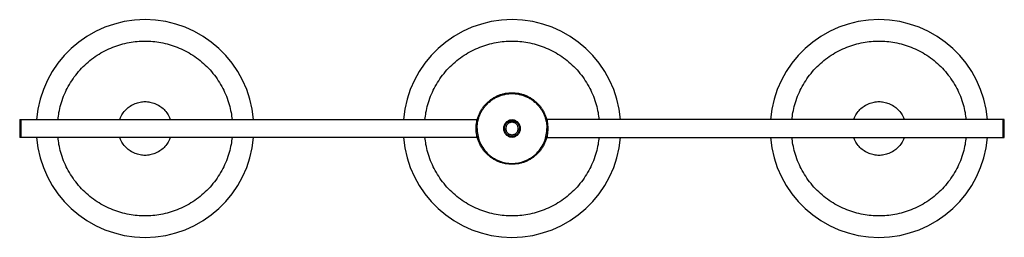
# Model space of a CAD drawing. Header units: millimetres. Extents: x -550 to 550, y -122 to 122.
import ezdxf

# ---------------------------------------------------------------- set-up
doc = ezdxf.new("R2010")
doc.units = ezdxf.units.MM

msp = doc.modelspace()

# ---------------------------------------------------------------- linework, layer by layer
at = {"color": 7, "linetype": 'Continuous', "lineweight": 25}
for p, q in [((-550, 10), (-38.7, 10)), ((550, 10), (38.7, 10)), ((550, -10), (550, 10)), ((-38.7, -10), (-550, -10)), ((38.7, -10), (550, -10))]:
    msp.add_line(p, q, dxfattribs=at)
for centre, start, end in [((-410, 0), 4.7183, 175.2785), ((0, 0), 4.7183, 175.2785), ((410, 0), 4.7217, 175.2829), ((-410, 0), 184.7164, 355.2799), ((0, 0), 184.7164, 355.2799), ((410, 0), 184.7194, 355.2814)]:
    msp.add_arc(centre, 121.7, start, end, dxfattribs=at)
for points, knots in [([(-507.2, 10), (-506.9, 12.6), (-506.2, 18.3), (-504.1, 27), (-501, 36.1), (-497, 45), (-492, 53.6), (-486, 61.7), (-479.3, 69.3), (-471.7, 76), (-463.6, 82), (-455, 87), (-446.1, 91), (-437, 94.1), (-427.9, 96.3), (-418.9, 97.5), (-410, 97.9), (-401.1, 97.5), (-392.1, 96.3), (-383, 94.1), (-373.9, 91), (-365, 87), (-356.4, 82), (-348.3, 76), (-340.7, 69.3), (-334, 61.7), (-328, 53.6), (-323, 45), (-319, 36.1), (-315.9, 27), (-313.8, 18.3), (-313.1, 12.6), (-312.8, 10)], [0, 0, 0, 0, 0.027398, 0.060013, 0.093455, 0.127591, 0.162266, 0.19731, 0.232541, 0.267772, 0.302816, 0.337491, 0.371626, 0.405069, 0.437684, 0.469358, 0.5, 0.530642, 0.562316, 0.594931, 0.628374, 0.662509, 0.697184, 0.732228, 0.767459, 0.80269, 0.837734, 0.872409, 0.906545, 0.939987, 0.972602, 1, 1, 1, 1]), ([(-97.2, 10), (-96.9, 12.6), (-96.2, 18.3), (-94.1, 27), (-91, 36.1), (-87, 45), (-82, 53.6), (-76, 61.7), (-69.3, 69.3), (-61.7, 76), (-53.6, 82), (-45, 87), (-36.1, 91), (-27, 94.1), (-17.9, 96.3), (-8.9, 97.5), (0, 97.9), (8.9, 97.5), (17.9, 96.3), (27, 94.1), (36.1, 91), (45, 87), (53.6, 82), (61.7, 76), (69.3, 69.3), (76, 61.7), (82, 53.6), (87, 45), (91, 36.1), (94.1, 27), (96.2, 18.3), (96.9, 12.6), (97.2, 10)], [0, 0, 0, 0, 0.027398, 0.060013, 0.093455, 0.127591, 0.162266, 0.19731, 0.232541, 0.267772, 0.302816, 0.337491, 0.371626, 0.405069, 0.437684, 0.469358, 0.5, 0.530642, 0.562316, 0.594931, 0.628374, 0.662509, 0.697184, 0.732228, 0.767459, 0.80269, 0.837734, 0.872409, 0.906545, 0.939987, 0.972602, 1, 1, 1, 1]), ([(312.8, 10), (313.1, 12.6), (313.8, 18.3), (315.9, 27), (319, 36.1), (323, 45), (328, 53.6), (334, 61.7), (340.7, 69.3), (348.3, 76), (356.4, 82), (365, 87), (373.9, 91), (383, 94.1), (392.1, 96.3), (401.1, 97.5), (410, 97.9), (418.9, 97.5), (427.9, 96.3), (437, 94.1), (446.1, 91), (455, 87), (463.6, 82), (471.7, 76), (479.3, 69.3), (486, 61.7), (492, 53.6), (497, 45), (501, 36.1), (504.1, 27), (506.2, 18.3), (506.9, 12.6), (507.2, 10)], [0, 0, 0, 0, 0.027398, 0.060013, 0.093455, 0.127591, 0.162266, 0.19731, 0.232541, 0.267772, 0.302816, 0.337491, 0.371626, 0.405069, 0.437684, 0.469358, 0.5, 0.530642, 0.562316, 0.594931, 0.628374, 0.662509, 0.697184, 0.732228, 0.767459, 0.80269, 0.837734, 0.872409, 0.906545, 0.939987, 0.972602, 1, 1, 1, 1]), ([(40, 0), (40, 1.2), (39.9, 3.7), (39.4, 7.4), (38.5, 11.1), (37.2, 14.8), (35.6, 18.4), (33.5, 22), (31.1, 25.3), (28.3, 28.3), (25.3, 31.1), (22, 33.5), (18.4, 35.6), (14.8, 37.2), (11.1, 38.5), (7.4, 39.4), (3.7, 39.9), (0, 40.1), (-3.7, 39.9), (-7.4, 39.4), (-11.1, 38.5), (-14.8, 37.2), (-18.4, 35.6), (-22, 33.5), (-25.3, 31.1), (-28.3, 28.3), (-31.1, 25.3), (-33.5, 22), (-35.6, 18.4), (-37.2, 14.8), (-38.5, 11.1), (-39.4, 7.4), (-39.9, 3.7), (-40.1, 0), (-39.9, -3.7), (-39.4, -7.4), (-38.5, -11.1), (-37.2, -14.8), (-35.6, -18.4), (-33.5, -22), (-31.1, -25.3), (-28.3, -28.3), (-25.3, -31.1), (-22, -33.5), (-18.4, -35.6), (-14.8, -37.2), (-11.1, -38.5), (-7.4, -39.4), (-3.7, -39.9), (0, -40.1), (3.7, -39.9), (7.4, -39.4), (11.1, -38.5), (14.8, -37.2), (18.4, -35.6), (22, -33.5), (25.3, -31.1), (28.3, -28.3), (31.1, -25.3), (33.5, -22), (35.6, -18.4), (37.2, -14.8), (38.5, -11.1), (39.4, -7.4), (39.9, -3.7), (40, -1.2), (40, 0)], [0, 0, 0, 0, 0.014562, 0.029124, 0.04456, 0.059997, 0.076076, 0.092156, 0.108578, 0.125, 0.141422, 0.157844, 0.173923, 0.190003, 0.205439, 0.220876, 0.235438, 0.25, 0.264562, 0.279124, 0.29456, 0.309997, 0.326076, 0.342156, 0.358578, 0.375, 0.391422, 0.407844, 0.423923, 0.440003, 0.455439, 0.470876, 0.485438, 0.5, 0.514562, 0.529124, 0.54456, 0.559997, 0.576076, 0.592156, 0.608578, 0.625, 0.641422, 0.657844, 0.673923, 0.690003, 0.705439, 0.720876, 0.735438, 0.75, 0.764562, 0.779124, 0.79456, 0.809997, 0.826076, 0.842156, 0.858578, 0.875, 0.891422, 0.907844, 0.923923, 0.940003, 0.955439, 0.970876, 0.985438, 1, 1, 1, 1]), ([(-39, 0), (-39, 0.2), (-39, 0.6), (-39, 1.3), (-39, 1.9), (-38.9, 2.6), (-38.9, 3.2), (-38.8, 3.9), (-38.7, 4.5), (-38.7, 5.2), (-38.6, 5.8), (-38.5, 6.5), (-38.2, 8.1), (-37.5, 10.8), (-36.3, 14.4), (-34.7, 18), (-32.7, 21.4), (-30.3, 24.6), (-27.6, 27.6), (-24.6, 30.3), (-21.4, 32.7), (-18, 34.7), (-14.4, 36.3), (-10.8, 37.5), (-7.2, 38.4), (-3.6, 38.9), (0, 39.1), (3.6, 38.9), (7.2, 38.4), (10.8, 37.5), (14.4, 36.3), (18, 34.7), (21.4, 32.7), (24.6, 30.3), (27.6, 27.6), (30.3, 24.6), (32.7, 21.4), (34.7, 18), (36.3, 14.4), (37.5, 10.8), (38.2, 7.9), (38.6, 5.9), (38.7, 4.7), (38.8, 3.6), (38.9, 2.4), (39, 1.2), (39, 0.4), (39, 0)], [0, 0, 0, 0, 0.005308, 0.010609, 0.015905, 0.021198, 0.026488, 0.031778, 0.037068, 0.04236, 0.047656, 0.052958, 0.058266, 0.089137, 0.120009, 0.152167, 0.184325, 0.217168, 0.25001, 0.282853, 0.315695, 0.347853, 0.380012, 0.410883, 0.441755, 0.470878, 0.500001, 0.529124, 0.558247, 0.589118, 0.61999, 0.652148, 0.684306, 0.717149, 0.749991, 0.782834, 0.815676, 0.847834, 0.879993, 0.910864, 0.941736, 0.951462, 0.961169, 0.970868, 0.980566, 0.990274, 1, 1, 1, 1]), ([(-438.2, 10), (-438.1, 10.3), (-437.5, 12.6), (-435.2, 16.5), (-431.4, 21.4), (-426.6, 25.3), (-421.2, 28), (-415.6, 29.7), (-410, 30.2), (-404.4, 29.7), (-398.8, 28), (-393.4, 25.3), (-388.6, 21.4), (-384.8, 16.5), (-382.5, 12.6), (-381.9, 10.3), (-381.8, 10)], [0, 0, 0, 0, 0.014727, 0.09686, 0.180737, 0.264613, 0.346746, 0.425601, 0.5, 0.574399, 0.653254, 0.735387, 0.819263, 0.90314, 0.985273, 1, 1, 1, 1]), ([(381.8, 10), (381.9, 10.3), (382.5, 12.6), (384.8, 16.5), (388.6, 21.4), (393.4, 25.3), (398.8, 28), (404.4, 29.7), (410, 30.2), (415.6, 29.7), (421.2, 28), (426.6, 25.3), (431.4, 21.4), (435.2, 16.5), (437.5, 12.6), (438.1, 10.3), (438.2, 10)], [0, 0, 0, 0, 0.014727, 0.09686, 0.180737, 0.264613, 0.346746, 0.425601, 0.5, 0.574399, 0.653254, 0.735387, 0.819263, 0.90314, 0.985273, 1, 1, 1, 1]), ([(-550, 10), (-550, 10), (-550, 9.9), (-550, 9.7), (-550, 9.5), (-550, 9.1), (-550, 8.7), (-550, 8), (-550, 7.6), (-550, 6.6), (-550, 6), (-550, 4.9), (-550, 4.3), (-550, 3.1), (-550, 2.4), (-550, 1.2), (-550, 0.6), (-550, -0.6), (-550, -1.2), (-550, -2.4), (-550, -3.1), (-550, -4.3), (-550, -4.9), (-550, -6), (-550, -6.6), (-550, -7.6), (-550, -8), (-550, -8.7), (-550, -9.1), (-550, -9.5), (-550, -9.7), (-550, -9.9), (-550, -10), (-550, -10)], [0, 0, 0, 0, 0.0625, 0.0625, 0.125, 0.125, 0.1875, 0.1875, 0.25, 0.25, 0.3125, 0.3125, 0.375, 0.375, 0.4375, 0.4375, 0.5, 0.5, 0.5625, 0.5625, 0.625, 0.625, 0.6875, 0.6875, 0.75, 0.75, 0.8125, 0.8125, 0.875, 0.875, 0.9375, 0.9375, 1, 1, 1, 1]), ([(-548.5, -10), (-548.5, -10), (-548.5, -9.9), (-548.5, -9.7), (-548.5, -9.5), (-548.5, -9.1), (-548.5, -8.7), (-548.5, -8), (-548.5, -7.6), (-548.5, -6.6), (-548.5, -6), (-548.5, -4.9), (-548.5, -4.3), (-548.5, -3.1), (-548.5, -2.4), (-548.5, -1.2), (-548.5, -0.6), (-548.5, 0.6), (-548.5, 1.2), (-548.5, 2.4), (-548.5, 3.1), (-548.5, 4.3), (-548.5, 4.9), (-548.5, 6), (-548.5, 6.6), (-548.5, 7.6), (-548.5, 8), (-548.5, 8.7), (-548.5, 9.1), (-548.5, 9.5), (-548.5, 9.7), (-548.5, 9.9), (-548.5, 10), (-548.5, 10)], [0, 0, 0, 0, 0.0625, 0.0625, 0.125, 0.125, 0.1875, 0.1875, 0.25, 0.25, 0.3125, 0.3125, 0.375, 0.375, 0.4375, 0.4375, 0.5, 0.5, 0.5625, 0.5625, 0.625, 0.625, 0.6875, 0.6875, 0.75, 0.75, 0.8125, 0.8125, 0.875, 0.875, 0.9375, 0.9375, 1, 1, 1, 1]), ([(-39.2, 7.5), (-39.2, 7.8), (-39.2, 8.5), (-39.2, 9.3), (-39.2, 9.9), (-39.2, 10), (-39.2, 10)], [0, 0, 0, 0, 0.19829, 0.47803, 0.746604, 1, 1, 1, 1]), ([(9.5, 0), (9.5, -0.6), (9.4, -1.8), (8.9, -3.5), (8, -5.2), (6.8, -6.8), (5.2, -8), (3.5, -8.9), (1.8, -9.4), (0, -9.6), (-1.8, -9.4), (-3.5, -8.9), (-5.2, -8), (-6.8, -6.8), (-8, -5.2), (-8.9, -3.5), (-9.4, -1.8), (-9.6, 0), (-9.4, 1.8), (-8.9, 3.5), (-8, 5.2), (-6.8, 6.8), (-5.2, 8), (-3.5, 8.9), (-1.8, 9.4), (0, 9.6), (1.8, 9.4), (3.5, 8.9), (5.2, 8), (6.8, 6.8), (8, 5.2), (8.9, 3.5), (9.4, 1.8), (9.5, 0.6), (9.5, 0)], [0, 0, 0, 0, 0.029129, 0.060003, 0.09216, 0.125, 0.15784, 0.189997, 0.220871, 0.25, 0.279129, 0.310003, 0.34216, 0.375, 0.40784, 0.439997, 0.470871, 0.5, 0.529129, 0.560003, 0.59216, 0.625, 0.65784, 0.689997, 0.720871, 0.75, 0.779129, 0.810003, 0.84216, 0.875, 0.90784, 0.939997, 0.970871, 1, 1, 1, 1]), ([(-8.5, 0), (-8.5, 0.1), (-8.5, 0.3), (-8.5, 0.5), (-8.5, 0.8), (-8.4, 1), (-8.4, 1.3), (-8.3, 1.7), (-8.2, 2.4), (-7.9, 3.1), (-7.6, 3.9), (-7, 4.9), (-6.1, 6.1), (-4.7, 7.2), (-3.2, 7.9), (-1.6, 8.4), (0, 8.5), (1.6, 8.4), (3.2, 7.9), (4.7, 7.2), (6.1, 6.1), (7, 4.9), (7.6, 3.9), (7.9, 3.1), (8.2, 2.4), (8.3, 1.6), (8.4, 1), (8.5, 0.5), (8.5, 0.2), (8.5, 0)], [0, 0, 0, 0, 0.009733, 0.019449, 0.029155, 0.038861, 0.048577, 0.05831, 0.089206, 0.120102, 0.152285, 0.18447, 0.250119, 0.315768, 0.380053, 0.441772, 0.500003, 0.558234, 0.619953, 0.684238, 0.749888, 0.815537, 0.84772, 0.879904, 0.9108, 0.941696, 0.961143, 0.980553, 1, 1, 1, 1]), ([(7, 0), (7, -0.4), (6.9, -1.3), (6.5, -2.6), (5.9, -3.9), (5, -5), (3.9, -5.9), (2.6, -6.5), (1.3, -6.9), (0, -7), (-1.3, -6.9), (-2.6, -6.5), (-3.9, -5.9), (-5, -5), (-5.9, -3.9), (-6.5, -2.6), (-6.9, -1.3), (-7, 0), (-6.9, 1.3), (-6.5, 2.6), (-5.9, 3.9), (-5, 5), (-3.9, 5.9), (-2.6, 6.5), (-1.3, 6.9), (0, 7), (1.3, 6.9), (2.6, 6.5), (3.9, 5.9), (5, 5), (5.9, 3.9), (6.5, 2.6), (6.9, 1.3), (7, 0.4), (7, 0)], [0, 0, 0, 0, 0.029129, 0.0600028, 0.0921602, 0.125, 0.1578398, 0.1899972, 0.220871, 0.25, 0.279129, 0.3100028, 0.3421602, 0.375, 0.4078398, 0.4399972, 0.470871, 0.5, 0.529129, 0.5600028, 0.5921602, 0.625, 0.6578398, 0.6899972, 0.720871, 0.75, 0.779129, 0.8100028, 0.8421602, 0.875, 0.9078398, 0.9399972, 0.970871, 1, 1, 1, 1]), ([(39.2, 10), (39.2, 10), (39.2, 9.9), (39.2, 9.3), (39.2, 8.5), (39.2, 7.8), (39.2, 7.5)], [0, 0, 0, 0, 0.253396, 0.52197, 0.80171, 1, 1, 1, 1]), ([(548.5, 10), (548.5, 10), (548.5, 9.9), (548.5, 9.7), (548.5, 9.5), (548.5, 9.1), (548.5, 8.7), (548.5, 8), (548.5, 7.6), (548.5, 6.6), (548.5, 6), (548.5, 4.9), (548.5, 4.3), (548.5, 3.1), (548.5, 2.4), (548.5, 1.2), (548.5, 0.6), (548.5, -0.6), (548.5, -1.2), (548.5, -2.4), (548.5, -3.1), (548.5, -4.3), (548.5, -4.9), (548.5, -6), (548.5, -6.6), (548.5, -7.6), (548.5, -8), (548.5, -8.7), (548.5, -9.1), (548.5, -9.5), (548.5, -9.7), (548.5, -9.9), (548.5, -10), (548.5, -10)], [0, 0, 0, 0, 0.0625, 0.0625, 0.125, 0.125, 0.1875, 0.1875, 0.25, 0.25, 0.3125, 0.3125, 0.375, 0.375, 0.4375, 0.4375, 0.5, 0.5, 0.5625, 0.5625, 0.625, 0.625, 0.6875, 0.6875, 0.75, 0.75, 0.8125, 0.8125, 0.875, 0.875, 0.9375, 0.9375, 1, 1, 1, 1]), ([(-312.8, -10), (-313.1, -12.6), (-313.8, -18.3), (-315.9, -27), (-319, -36.1), (-323, -45), (-328, -53.6), (-334, -61.7), (-340.7, -69.3), (-348.3, -76), (-356.4, -82), (-365, -87), (-373.9, -91), (-383, -94.1), (-392.1, -96.3), (-401.1, -97.5), (-410, -97.9), (-418.9, -97.5), (-427.9, -96.3), (-437, -94.1), (-446.1, -91), (-455, -87), (-463.6, -82), (-471.7, -76), (-479.3, -69.3), (-486, -61.7), (-492, -53.6), (-497, -45), (-501, -36.1), (-504.1, -27), (-506.2, -18.3), (-506.9, -12.6), (-507.2, -10)], [0, 0, 0, 0, 0.027398, 0.060013, 0.093455, 0.127591, 0.162266, 0.19731, 0.232541, 0.267772, 0.302816, 0.337491, 0.371626, 0.405069, 0.437684, 0.469358, 0.5, 0.530642, 0.562316, 0.594931, 0.628374, 0.662509, 0.697184, 0.732228, 0.767459, 0.80269, 0.837734, 0.872409, 0.906545, 0.939987, 0.972602, 1, 1, 1, 1]), ([(-381.8, -10), (-381.9, -10.3), (-382.5, -12.6), (-384.8, -16.5), (-388.6, -21.4), (-393.4, -25.3), (-398.8, -28), (-404.4, -29.7), (-410, -30.2), (-415.6, -29.7), (-421.2, -28), (-426.6, -25.3), (-431.4, -21.4), (-435.2, -16.5), (-437.5, -12.6), (-438.1, -10.3), (-438.2, -10)], [0, 0, 0, 0, 0.014727, 0.09686, 0.180737, 0.264613, 0.346746, 0.425601, 0.5, 0.574399, 0.653254, 0.735387, 0.819263, 0.90314, 0.985273, 1, 1, 1, 1]), ([(97.2, -10), (96.9, -12.6), (96.2, -18.3), (94.1, -27), (91, -36.1), (87, -45), (82, -53.6), (76, -61.7), (69.3, -69.3), (61.7, -76), (53.6, -82), (45, -87), (36.1, -91), (27, -94.1), (17.9, -96.3), (8.9, -97.5), (0, -97.9), (-8.9, -97.5), (-17.9, -96.3), (-27, -94.1), (-36.1, -91), (-45, -87), (-53.6, -82), (-61.7, -76), (-69.3, -69.3), (-76, -61.7), (-82, -53.6), (-87, -45), (-91, -36.1), (-94.1, -27), (-96.2, -18.3), (-96.9, -12.6), (-97.2, -10)], [0, 0, 0, 0, 0.027398, 0.060013, 0.093455, 0.127591, 0.162266, 0.19731, 0.232541, 0.267772, 0.302816, 0.337491, 0.371626, 0.405069, 0.437684, 0.469358, 0.5, 0.530642, 0.562316, 0.594931, 0.628374, 0.662509, 0.697184, 0.732228, 0.767459, 0.80269, 0.837734, 0.872409, 0.906545, 0.939987, 0.972602, 1, 1, 1, 1]), ([(-39.2, -10), (-39.2, -10), (-39.2, -9.9), (-39.2, -9.3), (-39.2, -8.5), (-39.2, -7.8), (-39.2, -7.5)], [0, 0, 0, 0, 0.253396, 0.52197, 0.80171, 1, 1, 1, 1]), ([(-39, 0), (-39, -2.3), (-38.8, -4.7), (-37.9, -9.5), (-37.2, -12), (-35.3, -16.8), (-34.1, -19.1), (-31.2, -23.6), (-29.5, -25.7), (-25.7, -29.5), (-23.6, -31.2), (-19.1, -34.1), (-16.8, -35.3), (-12, -37.2), (-9.5, -37.9), (-4.7, -38.8), (-2.3, -39), (2.3, -39), (4.7, -38.8), (9.5, -37.9), (12, -37.2), (16.8, -35.3), (19.1, -34.1), (23.6, -31.2), (25.7, -29.5), (29.5, -25.7), (31.2, -23.6), (34.1, -19.1), (35.3, -16.8), (37.2, -12), (37.9, -9.5), (38.8, -4.7), (39, -2.3), (39, 0)], [0, 0, 0, 0, 0.0625, 0.0625, 0.125, 0.125, 0.1875, 0.1875, 0.25, 0.25, 0.3125, 0.3125, 0.375, 0.375, 0.4375, 0.4375, 0.5, 0.5, 0.5625, 0.5625, 0.625, 0.625, 0.6875, 0.6875, 0.75, 0.75, 0.8125, 0.8125, 0.875, 0.875, 0.9375, 0.9375, 1, 1, 1, 1]), ([(-8.5, 0), (-8.5, -0.5), (-8.5, -1), (-8.3, -2.1), (-8.1, -2.6), (-7.7, -3.7), (-7.4, -4.2), (-6.8, -5.1), (-6.4, -5.6), (-5.6, -6.4), (-5.1, -6.8), (-4.2, -7.4), (-3.7, -7.7), (-2.6, -8.1), (-2.1, -8.3), (-1, -8.5), (-0.5, -8.5), (0.5, -8.5), (1, -8.5), (2.1, -8.3), (2.6, -8.1), (3.7, -7.7), (4.2, -7.4), (5.1, -6.8), (5.6, -6.4), (6.4, -5.6), (6.8, -5.1), (7.4, -4.2), (7.7, -3.7), (8.1, -2.6), (8.3, -2.1), (8.5, -1), (8.5, -0.5), (8.5, 0)], [0, 0, 0, 0, 0.0625, 0.0625, 0.125, 0.125, 0.1875, 0.1875, 0.25, 0.25, 0.3125, 0.3125, 0.375, 0.375, 0.4375, 0.4375, 0.5, 0.5, 0.5625, 0.5625, 0.625, 0.625, 0.6875, 0.6875, 0.75, 0.75, 0.8125, 0.8125, 0.875, 0.875, 0.9375, 0.9375, 1, 1, 1, 1]), ([(39.2, -7.5), (39.2, -7.8), (39.2, -8.5), (39.2, -9.3), (39.2, -9.9), (39.2, -10), (39.2, -10)], [0, 0, 0, 0, 0.19829, 0.47803, 0.746604, 1, 1, 1, 1]), ([(507.2, -10), (506.9, -12.6), (506.2, -18.3), (504.1, -27), (501, -36.1), (497, -45), (492, -53.6), (486, -61.7), (479.3, -69.3), (471.7, -76), (463.6, -82), (455, -87), (446.1, -91), (437, -94.1), (427.9, -96.3), (418.9, -97.5), (410, -97.9), (401.1, -97.5), (392.1, -96.3), (383, -94.1), (373.9, -91), (365, -87), (356.4, -82), (348.3, -76), (340.7, -69.3), (334, -61.7), (328, -53.6), (323, -45), (319, -36.1), (315.9, -27), (313.8, -18.3), (313.1, -12.6), (312.8, -10)], [0, 0, 0, 0, 0.027398, 0.060013, 0.093455, 0.127591, 0.162266, 0.19731, 0.232541, 0.267772, 0.302816, 0.337491, 0.371626, 0.405069, 0.437684, 0.469358, 0.5, 0.530642, 0.562316, 0.594931, 0.628374, 0.662509, 0.697184, 0.732228, 0.767459, 0.80269, 0.837734, 0.872409, 0.906545, 0.939987, 0.972602, 1, 1, 1, 1]), ([(438.2, -10), (438.1, -10.3), (437.5, -12.6), (435.2, -16.5), (431.4, -21.4), (426.6, -25.3), (421.2, -28), (415.6, -29.7), (410, -30.2), (404.4, -29.7), (398.8, -28), (393.4, -25.3), (388.6, -21.4), (384.8, -16.5), (382.5, -12.6), (381.9, -10.3), (381.8, -10)], [0, 0, 0, 0, 0.014727, 0.09686, 0.180737, 0.264613, 0.346746, 0.425601, 0.5, 0.574399, 0.653254, 0.735387, 0.819263, 0.90314, 0.985273, 1, 1, 1, 1])]:
    msp.add_open_spline(points, degree=3, knots=knots, dxfattribs=at)

doc.saveas('drawing.dxf')
